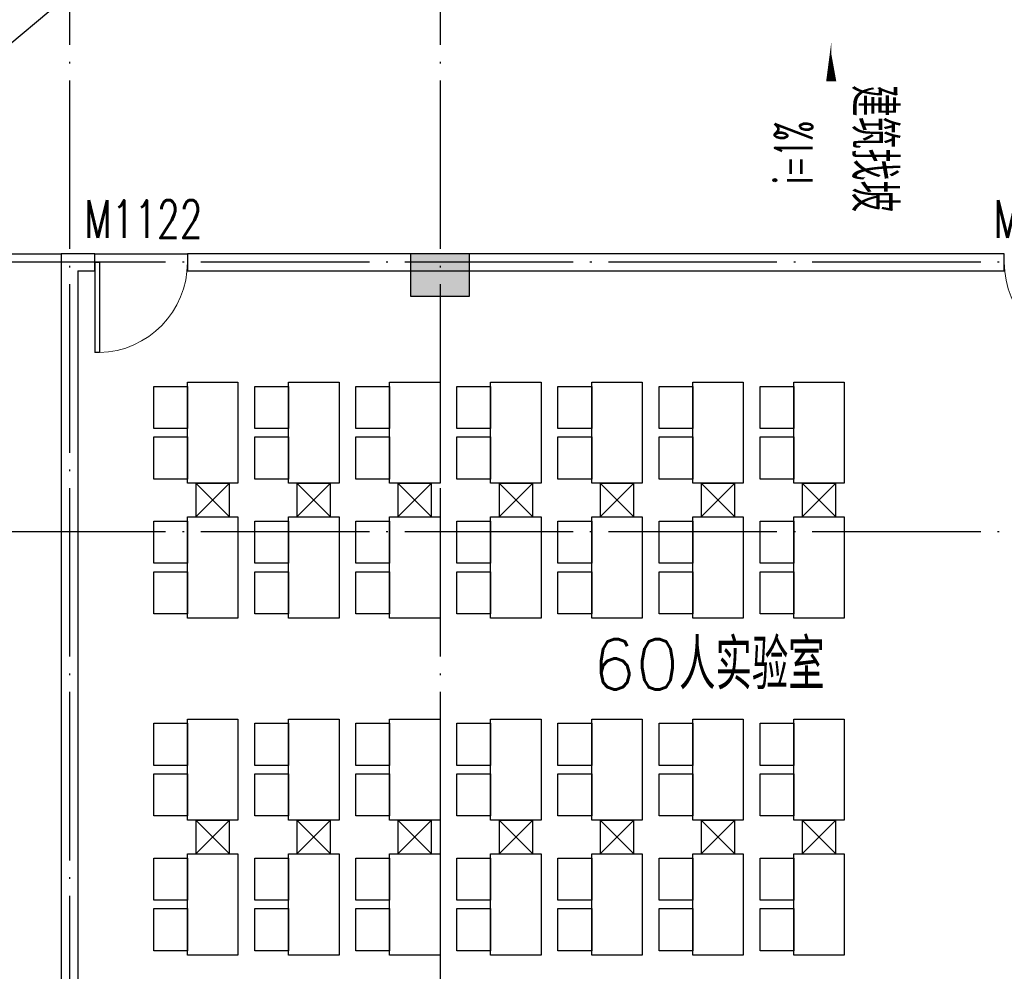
# Model space of a CAD drawing. Extents: x 1779708 to 7299578, y -1121471 to 88434.
# Tile 202 of 256: x 4343275 to 4354967, y -972559 to -961263. Entities that reach past the tile are written whole.
import ezdxf

# ---------------------------------------------------------------- set-up
doc = ezdxf.new("R2010")
doc.units = 0
doc.header["$LTSCALE"] = 1000
doc.header["$MEASUREMENT"] = 0
doc.linetypes.add('DOTE', pattern=[2.4200000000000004, 2, -0.2, 0.02, -0.2])
doc.layers.get('0').update_dxf_attribs({"linetype": 'CONTINUOUS'})
for name, color, linetype in [('a-dims', 7, 'CONTINUOUS'), ('DIM_SYMB', 3, 'CONTINUOUS'), ('DOTE', 1, 'DOTE'), ('FUR', 9, 'CONTINUOUS'), ('SPACE', 7, 'CONTINUOUS'), ('WALL', 255, 'CONTINUOUS'), ('WINDOW', 2, 'CONTINUOUS'), ('WINDOW_TEXT', 7, 'CONTINUOUS'), ('墙柱', 2, 'CONTINUOUS'), ('室外构件', 4, 'CONTINUOUS')]:
    doc.layers.add(name, color=color, linetype=linetype)
doc.styles.add('_TCH_DIM', font='SIMPLEX.shx', dxfattribs={"width": 0.7, "bigfont": 'GBCBIG.shx'})
doc.styles.add('_TCH_SPACE', font='SIMPLEX', dxfattribs={"height": 5, "bigfont": 'GBCBIG'})
doc.styles.add('_TCH_WINDOW', font='SIMPLEX', dxfattribs={"height": 3.5, "bigfont": 'GBCBIG'})
doc.styles.get("Standard").update_dxf_attribs({"font": 'GBENOR', "bigfont": 'GBCBIG'})

# ---------------------------------------------------------------- blocks, each defined once
blk = doc.blocks.new('A$C159220C3')
at = {"layer": 'DOTE'}
for p, q in [((30000.00018952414, 149200.0015517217), (30000.00018952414, 7200.001551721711)), ((34400.00018952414, 149200.0015517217), (34400.00018952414, 7200.001551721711)), ((86800.00018952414, 105900.0015517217), (7200.000189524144, 105900.0015517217)), ((86800.00018952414, 102700.0015517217), (7200.000189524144, 102700.0015517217))]:
    blk.add_line(p, q, dxfattribs=at)
blk = doc.blocks.new('A$C2BDF0305')
at = {"layer": 'FUR', "color": 9}
for p, q in [((1399.999508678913, 5877.368626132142), (-0.0004913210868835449, 5877.368626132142)), ((1399.999508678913, 877.3686261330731), (1399.999508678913, 5877.368626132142)), ((1399.999508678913, 877.3686261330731), (-0.0004913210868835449, 877.3686261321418))]:
    blk.add_line(p, q, dxfattribs=at)
for points in [[(3999.999508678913, 6827.368626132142), (3399.999508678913, 6827.368626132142), (3399.999508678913, 5627.368626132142), (3999.999508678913, 5627.368626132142)], [(5199.999508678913, 6827.368626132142), (4599.999508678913, 6827.368626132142), (4599.999508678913, 5627.368626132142), (5199.999508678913, 5627.368626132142)], [(6399.999508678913, 6827.368626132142), (5799.999508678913, 6827.368626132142), (5799.999508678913, 5627.368626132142), (6399.999508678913, 5627.368626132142)], [(7599.999508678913, 6827.368626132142), (6999.999508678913, 6827.368626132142), (6999.999508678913, 5627.368626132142), (7599.999508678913, 5627.368626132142)], [(8799.999508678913, 6827.368626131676), (8199.999508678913, 6827.368626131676), (8199.999508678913, 5627.368626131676), (8799.999508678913, 5627.368626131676)], [(9999.999508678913, 6827.368626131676), (9399.999508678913, 6827.368626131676), (9399.999508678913, 5627.368626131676), (9999.999508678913, 5627.368626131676)], [(11199.99950867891, 6827.368626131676), (10599.99950867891, 6827.368626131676), (10599.99950867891, 5627.368626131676), (11199.99950867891, 5627.368626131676)], [(3999.999508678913, 6277.368626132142), (4399.999508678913, 6277.368626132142), (4399.999508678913, 6777.368626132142), (3999.999508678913, 6777.368626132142)], [(5199.999508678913, 6277.368626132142), (5599.999508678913, 6277.368626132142), (5599.999508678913, 6777.368626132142), (5199.999508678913, 6777.368626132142)], [(6399.999508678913, 6277.368626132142), (6799.999508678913, 6277.368626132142), (6799.999508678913, 6777.368626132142), (6399.999508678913, 6777.368626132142)], [(7599.999508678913, 6277.368626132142), (7999.999508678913, 6277.368626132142), (7999.999508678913, 6777.368626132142), (7599.999508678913, 6777.368626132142)], [(8799.999508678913, 6277.368626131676), (9199.999508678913, 6277.368626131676), (9199.999508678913, 6777.368626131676), (8799.999508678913, 6777.368626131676)], [(9999.999508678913, 6277.368626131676), (10399.99950867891, 6277.368626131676), (10399.99950867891, 6777.368626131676), (9999.999508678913, 6777.368626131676)], [(11199.99950867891, 6277.368626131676), (11599.99950867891, 6277.368626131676), (11599.99950867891, 6777.368626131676), (11199.99950867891, 6777.368626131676)], [(3999.999508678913, 5677.368626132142), (4399.999508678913, 5677.368626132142), (4399.999508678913, 6177.368626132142), (3999.999508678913, 6177.368626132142)], [(5199.999508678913, 5677.368626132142), (5599.999508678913, 5677.368626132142), (5599.999508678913, 6177.368626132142), (5199.999508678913, 6177.368626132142)], [(6399.999508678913, 5677.368626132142), (6799.999508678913, 5677.368626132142), (6799.999508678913, 6177.368626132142), (6399.999508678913, 6177.368626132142)], [(7599.999508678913, 5677.368626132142), (7999.999508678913, 5677.368626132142), (7999.999508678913, 6177.368626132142), (7599.999508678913, 6177.368626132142)], [(8799.999508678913, 5677.368626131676), (9199.999508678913, 5677.368626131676), (9199.999508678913, 6177.368626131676), (8799.999508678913, 6177.368626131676)], [(9999.999508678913, 5677.368626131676), (10399.99950867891, 5677.368626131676), (10399.99950867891, 6177.368626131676), (9999.999508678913, 6177.368626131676)], [(11199.99950867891, 5677.368626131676), (11599.99950867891, 5677.368626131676), (11599.99950867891, 6177.368626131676), (11199.99950867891, 6177.368626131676)], [(3999.999508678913, 5227.368626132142), (3399.999508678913, 5227.368626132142), (3399.999508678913, 4027.368626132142), (3999.999508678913, 4027.368626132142)], [(3999.999508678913, 4677.368626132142), (4399.999508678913, 4677.368626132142), (4399.999508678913, 5177.368626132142), (3999.999508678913, 5177.368626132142)], [(5199.999508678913, 5227.368626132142), (4599.999508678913, 5227.368626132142), (4599.999508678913, 4027.368626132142), (5199.999508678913, 4027.368626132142)], [(5199.999508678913, 4677.368626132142), (5599.999508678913, 4677.368626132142), (5599.999508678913, 5177.368626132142), (5199.999508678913, 5177.368626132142)], [(6399.999508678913, 5227.368626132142), (5799.999508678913, 5227.368626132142), (5799.999508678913, 4027.368626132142), (6399.999508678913, 4027.368626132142)], [(6399.999508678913, 4677.368626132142), (6799.999508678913, 4677.368626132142), (6799.999508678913, 5177.368626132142), (6399.999508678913, 5177.368626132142)], [(7599.999508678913, 5227.368626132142), (6999.999508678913, 5227.368626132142), (6999.999508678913, 4027.368626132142), (7599.999508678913, 4027.368626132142)], [(7599.999508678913, 4677.368626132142), (7999.999508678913, 4677.368626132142), (7999.999508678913, 5177.368626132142), (7599.999508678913, 5177.368626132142)], [(8799.999508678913, 5227.368626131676), (8199.999508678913, 5227.368626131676), (8199.999508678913, 4027.368626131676), (8799.999508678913, 4027.368626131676)], [(8799.999508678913, 4677.368626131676), (9199.999508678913, 4677.368626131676), (9199.999508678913, 5177.368626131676), (8799.999508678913, 5177.368626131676)], [(9999.999508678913, 5227.368626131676), (9399.999508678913, 5227.368626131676), (9399.999508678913, 4027.368626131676), (9999.999508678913, 4027.368626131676)], [(9999.999508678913, 4677.368626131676), (10399.99950867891, 4677.368626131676), (10399.99950867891, 5177.368626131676), (9999.999508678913, 5177.368626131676)], [(11199.99950867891, 5227.368626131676), (10599.99950867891, 5227.368626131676), (10599.99950867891, 4027.368626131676), (11199.99950867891, 4027.368626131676)], [(11199.99950867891, 4677.368626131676), (11599.99950867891, 4677.368626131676), (11599.99950867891, 5177.368626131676), (11199.99950867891, 5177.368626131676)], [(3999.999508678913, 4077.368626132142), (4399.999508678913, 4077.368626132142), (4399.999508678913, 4577.368626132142), (3999.999508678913, 4577.368626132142)], [(5199.999508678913, 4077.368626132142), (5599.999508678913, 4077.368626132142), (5599.999508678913, 4577.368626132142), (5199.999508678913, 4577.368626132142)], [(6399.999508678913, 4077.368626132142), (6799.999508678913, 4077.368626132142), (6799.999508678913, 4577.368626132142), (6399.999508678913, 4577.368626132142)], [(7599.999508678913, 4077.368626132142), (7999.999508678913, 4077.368626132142), (7999.999508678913, 4577.368626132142), (7599.999508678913, 4577.368626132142)], [(8799.999508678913, 4077.368626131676), (9199.999508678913, 4077.368626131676), (9199.999508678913, 4577.368626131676), (8799.999508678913, 4577.368626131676)], [(9999.999508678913, 4077.368626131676), (10399.99950867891, 4077.368626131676), (10399.99950867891, 4577.368626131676), (9999.999508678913, 4577.368626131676)], [(11199.99950867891, 4077.368626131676), (11599.99950867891, 4077.368626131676), (11599.99950867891, 4577.368626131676), (11199.99950867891, 4577.368626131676)], [(3999.999508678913, 2827.368626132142), (3399.999508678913, 2827.368626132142), (3399.999508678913, 1627.368626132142), (3999.999508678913, 1627.368626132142)], [(5199.999508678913, 2827.368626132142), (4599.999508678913, 2827.368626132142), (4599.999508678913, 1627.368626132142), (5199.999508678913, 1627.368626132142)], [(6399.999508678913, 2827.368626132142), (5799.999508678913, 2827.368626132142), (5799.999508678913, 1627.368626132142), (6399.999508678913, 1627.368626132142)], [(7599.999508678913, 2827.368626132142), (6999.999508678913, 2827.368626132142), (6999.999508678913, 1627.368626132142), (7599.999508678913, 1627.368626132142)], [(8799.999508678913, 2827.368626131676), (8199.999508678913, 2827.368626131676), (8199.999508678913, 1627.368626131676), (8799.999508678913, 1627.368626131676)], [(9999.999508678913, 2827.368626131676), (9399.999508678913, 2827.368626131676), (9399.999508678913, 1627.368626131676), (9999.999508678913, 1627.368626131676)], [(11199.99950867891, 2827.368626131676), (10599.99950867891, 2827.368626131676), (10599.99950867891, 1627.368626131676), (11199.99950867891, 1627.368626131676)], [(3999.999508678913, 2277.368626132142), (4399.999508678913, 2277.368626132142), (4399.999508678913, 2777.368626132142), (3999.999508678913, 2777.368626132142)], [(5199.999508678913, 2277.368626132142), (5599.999508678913, 2277.368626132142), (5599.999508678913, 2777.368626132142), (5199.999508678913, 2777.368626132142)], [(6399.999508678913, 2277.368626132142), (6799.999508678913, 2277.368626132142), (6799.999508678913, 2777.368626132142), (6399.999508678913, 2777.368626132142)], [(7599.999508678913, 2277.368626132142), (7999.999508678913, 2277.368626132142), (7999.999508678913, 2777.368626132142), (7599.999508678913, 2777.368626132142)], [(8799.999508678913, 2277.368626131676), (9199.999508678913, 2277.368626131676), (9199.999508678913, 2777.368626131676), (8799.999508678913, 2777.368626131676)], [(9999.999508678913, 2277.368626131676), (10399.99950867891, 2277.368626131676), (10399.99950867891, 2777.368626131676), (9999.999508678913, 2777.368626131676)], [(11199.99950867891, 2277.368626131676), (11599.99950867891, 2277.368626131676), (11599.99950867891, 2777.368626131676), (11199.99950867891, 2777.368626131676)], [(3999.999508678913, 1677.368626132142), (4399.999508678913, 1677.368626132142), (4399.999508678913, 2177.368626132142), (3999.999508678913, 2177.368626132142)], [(5199.999508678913, 1677.368626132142), (5599.999508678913, 1677.368626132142), (5599.999508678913, 2177.368626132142), (5199.999508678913, 2177.368626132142)], [(6399.999508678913, 1677.368626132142), (6799.999508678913, 1677.368626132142), (6799.999508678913, 2177.368626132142), (6399.999508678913, 2177.368626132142)], [(7599.999508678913, 1677.368626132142), (7999.999508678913, 1677.368626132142), (7999.999508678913, 2177.368626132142), (7599.999508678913, 2177.368626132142)], [(8799.999508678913, 1677.368626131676), (9199.999508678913, 1677.368626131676), (9199.999508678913, 2177.368626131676), (8799.999508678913, 2177.368626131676)], [(9999.999508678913, 1677.368626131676), (10399.99950867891, 1677.368626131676), (10399.99950867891, 2177.368626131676), (9999.999508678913, 2177.368626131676)], [(11199.99950867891, 1677.368626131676), (11599.99950867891, 1677.368626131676), (11599.99950867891, 2177.368626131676), (11199.99950867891, 2177.368626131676)], [(3999.999508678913, 1227.368626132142), (3399.999508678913, 1227.368626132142), (3399.999508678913, 27.3686261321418), (3999.999508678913, 27.3686261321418)], [(3999.999508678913, 677.3686261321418), (4399.999508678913, 677.3686261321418), (4399.999508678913, 1177.368626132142), (3999.999508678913, 1177.368626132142)], [(5199.999508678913, 1227.368626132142), (4599.999508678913, 1227.368626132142), (4599.999508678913, 27.3686261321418), (5199.999508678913, 27.3686261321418)], [(5199.999508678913, 677.3686261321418), (5599.999508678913, 677.3686261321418), (5599.999508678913, 1177.368626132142), (5199.999508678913, 1177.368626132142)], [(6399.999508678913, 1227.368626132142), (5799.999508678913, 1227.368626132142), (5799.999508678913, 27.3686261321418), (6399.999508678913, 27.3686261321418)], [(6399.999508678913, 677.3686261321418), (6799.999508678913, 677.3686261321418), (6799.999508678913, 1177.368626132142), (6399.999508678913, 1177.368626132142)], [(7599.999508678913, 1227.368626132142), (6999.999508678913, 1227.368626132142), (6999.999508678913, 27.3686261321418), (7599.999508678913, 27.3686261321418)], [(7599.999508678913, 677.3686261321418), (7999.999508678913, 677.3686261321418), (7999.999508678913, 1177.368626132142), (7599.999508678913, 1177.368626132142)], [(8799.999508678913, 1227.368626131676), (8199.999508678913, 1227.368626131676), (8199.999508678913, 27.36862613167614), (8799.999508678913, 27.36862613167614)], [(8799.999508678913, 677.3686261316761), (9199.999508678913, 677.3686261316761), (9199.999508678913, 1177.368626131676), (8799.999508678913, 1177.368626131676)], [(9999.999508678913, 1227.368626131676), (9399.999508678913, 1227.368626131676), (9399.999508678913, 27.36862613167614), (9999.999508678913, 27.36862613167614)], [(9999.999508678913, 677.3686261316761), (10399.99950867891, 677.3686261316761), (10399.99950867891, 1177.368626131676), (9999.999508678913, 1177.368626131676)], [(11199.99950867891, 1227.368626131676), (10599.99950867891, 1227.368626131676), (10599.99950867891, 27.36862613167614), (11199.99950867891, 27.36862613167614)], [(11199.99950867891, 677.3686261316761), (11599.99950867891, 677.3686261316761), (11599.99950867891, 1177.368626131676), (11199.99950867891, 1177.368626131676)], [(3999.999508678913, 77.3686261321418), (4399.999508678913, 77.3686261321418), (4399.999508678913, 577.3686261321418), (3999.999508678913, 577.3686261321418)], [(5199.999508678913, 77.3686261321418), (5599.999508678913, 77.3686261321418), (5599.999508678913, 577.3686261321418), (5199.999508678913, 577.3686261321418)], [(6399.999508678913, 77.3686261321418), (6799.999508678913, 77.3686261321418), (6799.999508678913, 577.3686261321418), (6399.999508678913, 577.3686261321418)], [(7599.999508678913, 77.3686261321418), (7999.999508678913, 77.3686261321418), (7999.999508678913, 577.3686261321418), (7599.999508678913, 577.3686261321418)], [(8799.999508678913, 77.36862613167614), (9199.999508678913, 77.36862613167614), (9199.999508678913, 577.3686261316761), (8799.999508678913, 577.3686261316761)], [(9999.999508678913, 77.36862613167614), (10399.99950867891, 77.36862613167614), (10399.99950867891, 577.3686261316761), (9999.999508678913, 577.3686261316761)], [(11199.99950867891, 77.36862613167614), (11599.99950867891, 77.36862613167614), (11599.99950867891, 577.3686261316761), (11199.99950867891, 577.3686261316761)]]:
    blk.add_lwpolyline(points, close=True, dxfattribs=at)
for points in [[(3499.999508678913, 5227.368626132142), (3499.999508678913, 5627.368626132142), (3899.999508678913, 5627.368626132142), (3899.999508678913, 5227.368626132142), (3499.999508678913, 5227.368626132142), (3899.999508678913, 5627.368626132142), (3499.999508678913, 5627.368626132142), (3899.999508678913, 5227.368626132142)], [(4699.999508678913, 5227.368626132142), (4699.999508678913, 5627.368626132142), (5099.999508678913, 5627.368626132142), (5099.999508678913, 5227.368626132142), (4699.999508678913, 5227.368626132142), (5099.999508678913, 5627.368626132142), (4699.999508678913, 5627.368626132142), (5099.999508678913, 5227.368626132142)], [(5899.999508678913, 5227.368626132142), (5899.999508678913, 5627.368626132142), (6299.999508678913, 5627.368626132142), (6299.999508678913, 5227.368626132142), (5899.999508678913, 5227.368626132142), (6299.999508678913, 5627.368626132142), (5899.999508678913, 5627.368626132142), (6299.999508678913, 5227.368626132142)], [(7099.999508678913, 5227.368626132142), (7099.999508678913, 5627.368626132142), (7499.999508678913, 5627.368626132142), (7499.999508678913, 5227.368626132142), (7099.999508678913, 5227.368626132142), (7499.999508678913, 5627.368626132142), (7099.999508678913, 5627.368626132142), (7499.999508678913, 5227.368626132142)], [(8299.999508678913, 5227.368626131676), (8299.999508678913, 5627.368626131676), (8699.999508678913, 5627.368626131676), (8699.999508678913, 5227.368626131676), (8299.999508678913, 5227.368626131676), (8699.999508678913, 5627.368626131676), (8299.999508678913, 5627.368626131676), (8699.999508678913, 5227.368626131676)], [(9499.999508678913, 5227.368626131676), (9499.999508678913, 5627.368626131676), (9899.999508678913, 5627.368626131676), (9899.999508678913, 5227.368626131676), (9499.999508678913, 5227.368626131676), (9899.999508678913, 5627.368626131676), (9499.999508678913, 5627.368626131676), (9899.999508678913, 5227.368626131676)], [(10699.99950867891, 5227.368626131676), (10699.99950867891, 5627.368626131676), (11099.99950867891, 5627.368626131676), (11099.99950867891, 5227.368626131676), (10699.99950867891, 5227.368626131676), (11099.99950867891, 5627.368626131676), (10699.99950867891, 5627.368626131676), (11099.99950867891, 5227.368626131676)], [(3499.999508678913, 1227.368626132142), (3499.999508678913, 1627.368626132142), (3899.999508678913, 1627.368626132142), (3899.999508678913, 1227.368626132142), (3499.999508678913, 1227.368626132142), (3899.999508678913, 1627.368626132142), (3499.999508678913, 1627.368626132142), (3899.999508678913, 1227.368626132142)], [(4699.999508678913, 1227.368626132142), (4699.999508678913, 1627.368626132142), (5099.999508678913, 1627.368626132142), (5099.999508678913, 1227.368626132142), (4699.999508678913, 1227.368626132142), (5099.999508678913, 1627.368626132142), (4699.999508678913, 1627.368626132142), (5099.999508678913, 1227.368626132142)], [(5899.999508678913, 1227.368626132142), (5899.999508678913, 1627.368626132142), (6299.999508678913, 1627.368626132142), (6299.999508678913, 1227.368626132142), (5899.999508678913, 1227.368626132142), (6299.999508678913, 1627.368626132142), (5899.999508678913, 1627.368626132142), (6299.999508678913, 1227.368626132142)], [(7099.999508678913, 1227.368626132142), (7099.999508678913, 1627.368626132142), (7499.999508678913, 1627.368626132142), (7499.999508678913, 1227.368626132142), (7099.999508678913, 1227.368626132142), (7499.999508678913, 1627.368626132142), (7099.999508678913, 1627.368626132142), (7499.999508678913, 1227.368626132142)], [(8299.999508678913, 1227.368626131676), (8299.999508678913, 1627.368626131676), (8699.999508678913, 1627.368626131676), (8699.999508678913, 1227.368626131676), (8299.999508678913, 1227.368626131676), (8699.999508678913, 1627.368626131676), (8299.999508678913, 1627.368626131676), (8699.999508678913, 1227.368626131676)], [(9499.999508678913, 1227.368626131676), (9499.999508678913, 1627.368626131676), (9899.999508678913, 1627.368626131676), (9899.999508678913, 1227.368626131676), (9499.999508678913, 1227.368626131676), (9899.999508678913, 1627.368626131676), (9499.999508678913, 1627.368626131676), (9899.999508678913, 1227.368626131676)], [(10699.99950867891, 1227.368626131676), (10699.99950867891, 1627.368626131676), (11099.99950867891, 1627.368626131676), (11099.99950867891, 1227.368626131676), (10699.99950867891, 1227.368626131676), (11099.99950867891, 1627.368626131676), (10699.99950867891, 1627.368626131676), (11099.99950867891, 1227.368626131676)]]:
    blk.add_lwpolyline(points, dxfattribs=at)
blk = doc.blocks.new('$DorLib2D$00000001')
for p, q in [((0.45, 0.9750000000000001), (0.5000000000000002, 0.9750000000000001)), ((0.45, 0), (0.45, 0.9750000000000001)), ((0.5, 0), (0.5, 0.9750000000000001)), ((0.5, 0), (0.45, 0))]:
    blk.add_line(p, q)
at = {"lineweight": 13}
blk.add_arc((0.475, 0), 0.975, 91.4692835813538, 180, dxfattribs=at)

msp = doc.modelspace()

# ---------------------------------------------------------------- hatches: boundary and pattern name
at = {"layer": '墙柱'}
h = msp.add_hatch(color=256, dxfattribs=at)
h.paths.add_polyline_path([(4323067.098468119, -1009843.315705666), (4324067.098468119, -1009843.315705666), (4324067.098468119, -1010343.315705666), (4323067.098468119, -1010343.315705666)])
h.paths.add_polyline_path([(4323067.098468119, -1016093.315705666), (4324067.098468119, -1016093.315705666), (4324067.098468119, -1016593.315705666), (4323067.098468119, -1016593.315705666)])
h.paths.add_polyline_path([(4323067.098468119, -1022643.315705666), (4324067.098468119, -1022643.315705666), (4324067.098468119, -1023143.315705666), (4323067.098468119, -1023143.315705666)])
h.paths.add_polyline_path([(4397967.098468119, -1051543.315705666), (4398667.098468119, -1051543.315705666), (4398667.098468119, -1051043.315705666), (4397967.098468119, -1051043.315705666)])
h.paths.add_polyline_path([(4347917.098468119, -1019143.315705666), (4348617.098468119, -1019143.315705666), (4348617.098468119, -1019643.315705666), (4347917.098468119, -1019643.315705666)])
h.paths.add_polyline_path([(4389917.098468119, -1051543.315705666), (4390617.098468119, -1051543.315705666), (4390617.098468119, -1051043.315705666), (4389917.098468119, -1051043.315705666)])
h.paths.add_polyline_path([(4347917.098468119, -1051543.315705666), (4348617.098468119, -1051543.315705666), (4348617.098468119, -1051043.315705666), (4347917.098468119, -1051043.315705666)])
h.paths.add_polyline_path([(4323567.098468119, -1028493.315705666), (4324067.098468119, -1028493.315705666), (4324067.098468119, -1028993.315705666), (4323567.098468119, -1028993.315705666)])
h.paths.add_polyline_path([(4350197.098468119, -1045743.315705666), (4350197.098468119, -1045443.315705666), (4349297.098468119, -1045443.315705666), (4349297.098468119, -1045743.315705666)])
h.paths.add_polyline_path([(4377567.098468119, -1060843.315705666), (4378067.098468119, -1060843.315705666), (4378067.098468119, -1060343.315705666), (4377567.098468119, -1060343.315705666)])
h.paths.add_polyline_path([(4339667.098468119, -1009843.315705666), (4340167.098468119, -1009843.315705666), (4340167.098468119, -1010343.315705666), (4339667.098468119, -1010343.315705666)])
h.paths.add_polyline_path([(4347967.098468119, -1009843.315705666), (4348567.098468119, -1009843.315705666), (4348567.098468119, -1010343.315705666), (4347967.098468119, -1010343.315705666)])
h.paths.add_polyline_path([(4365067.098468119, -1019043.315705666), (4365667.098468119, -1019043.315705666), (4365667.098468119, -1019643.315705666), (4365067.098468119, -1019643.315705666)])
h.paths.add_polyline_path([(4381567.098468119, -1027843.315705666), (4382167.098468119, -1027843.315705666), (4382167.098468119, -1028443.315705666), (4381567.098468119, -1028443.315705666)])
h.paths.add_polyline_path([(4336067.098468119, -1015993.315705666), (4336567.098468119, -1015993.315705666), (4336567.098468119, -1016693.315705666), (4336067.098468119, -1016693.315705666)])
h.paths.add_polyline_path([(4389767.098468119, -1023743.315705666), (4390267.098468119, -1023743.315705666), (4390267.098468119, -1024243.315705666), (4389767.098468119, -1024243.315705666)])
h.paths.add_polyline_path([(4339567.098468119, -1048043.315705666), (4340167.098468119, -1048043.315705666), (4340167.098468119, -1047543.315705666), (4339567.098468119, -1047543.315705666)])
h.paths.add_polyline_path([(4343767.098468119, -1041443.315705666), (4344267.098468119, -1041443.315705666), (4344267.098468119, -1040943.315705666), (4343767.098468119, -1040943.315705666)])
h.paths.add_polyline_path([(4343767.098468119, -1034843.315705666), (4344267.098468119, -1034843.315705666), (4344267.098468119, -1034343.315705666), (4343767.098468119, -1034343.315705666)])
h.paths.add_polyline_path([(4336067.098468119, -1029093.315705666), (4336567.098468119, -1029093.315705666), (4336567.098468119, -1028393.315705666), (4336067.098468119, -1028393.315705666)])
h.paths.add_polyline_path([(4343767.098468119, -1022643.315705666), (4344267.098468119, -1022643.315705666), (4344267.098468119, -1023143.315705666), (4343767.098468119, -1023143.315705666)])
h.paths.add_polyline_path([(4336067.098468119, -1009843.315705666), (4336567.098468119, -1009843.315705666), (4336567.098468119, -1010343.315705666), (4336067.098468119, -1010343.315705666)])
h.paths.add_polyline_path([(4377967.098468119, -1036343.315705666), (4377467.098468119, -1036343.315705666), (4377467.098468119, -1035843.315705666), (4377967.098468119, -1035843.315705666)])
h.paths.add_polyline_path([(4397967.098468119, -1019143.315705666), (4398667.098468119, -1019143.315705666), (4398667.098468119, -1019643.315705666), (4397967.098468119, -1019643.315705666)])
h.paths.add_polyline_path([(4331467.098468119, -1048043.315705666), (4331967.098468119, -1048043.315705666), (4331967.098468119, -1047543.315705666), (4331467.098468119, -1047543.315705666)])
h.paths.add_polyline_path([(4389917.098468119, -1036443.315705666), (4390617.098468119, -1036443.315705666), (4390617.098468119, -1035843.315705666), (4389917.098468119, -1035843.315705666)])
h.paths.add_polyline_path([(4397967.098468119, -1035843.315705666), (4398667.098468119, -1035843.315705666), (4398667.098468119, -1036443.315705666), (4397967.098468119, -1036443.315705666)])
h.paths.add_polyline_path([(4381567.098468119, -1035843.315705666), (4382167.098468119, -1035843.315705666), (4382167.098468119, -1036443.315705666), (4381567.098468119, -1036443.315705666)])
h.paths.add_polyline_path([(4389767.098468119, -1027943.315705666), (4390267.098468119, -1027943.315705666), (4390267.098468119, -1028443.315705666), (4389767.098468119, -1028443.315705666)])
h.paths.add_polyline_path([(4377467.098468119, -1027943.315705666), (4377967.098468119, -1027943.315705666), (4377967.098468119, -1028443.315705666), (4377467.098468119, -1028443.315705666)])
h.paths.add_polyline_path([(4373217.098468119, -1048043.315705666), (4373717.098468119, -1048043.315705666), (4373717.098468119, -1047543.315705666), (4373217.098468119, -1047543.315705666)])
h.paths.add_polyline_path([(4369267.098468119, -1009843.315705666), (4369767.098468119, -1009843.315705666), (4369767.098468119, -1010343.315705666), (4369267.098468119, -1010343.315705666)])
h.paths.add_polyline_path([(4365567.098468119, -1022643.315705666), (4365067.098468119, -1022643.315705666), (4365067.098468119, -1023143.315705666), (4365567.098468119, -1023143.315705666)])
h.paths.add_polyline_path([(4365567.098468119, -1009843.315705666), (4365067.098468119, -1009843.315705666), (4365067.098468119, -1010343.315705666), (4365567.098468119, -1010343.315705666)])
h.paths.add_polyline_path([(4347967.098468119, -1022643.315705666), (4348467.098468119, -1022643.315705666), (4348467.098468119, -1023143.315705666), (4347967.098468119, -1023143.315705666)])
h.paths.add_polyline_path([(4343767.098468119, -1028993.315705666), (4344267.098468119, -1028993.315705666), (4344267.098468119, -1028493.315705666), (4343767.098468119, -1028493.315705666)])
h.paths.add_polyline_path([(4336067.098468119, -1023343.315705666), (4336567.098468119, -1023343.315705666), (4336567.098468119, -1022643.315705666), (4336067.098468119, -1022643.315705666)])
h.paths.add_polyline_path([(4339567.098468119, -1034843.315705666), (4340167.098468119, -1034843.315705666), (4340167.098468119, -1034343.315705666), (4339567.098468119, -1034343.315705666)])
h.paths.add_polyline_path([(4331167.098468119, -1034843.315705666), (4331767.098468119, -1034843.315705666), (4331767.098468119, -1034343.315705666), (4331167.098468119, -1034343.315705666)])
h.paths.add_polyline_path([(4323067.098468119, -1034843.315705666), (4324067.098468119, -1034843.315705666), (4324067.098468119, -1034343.315705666), (4323067.098468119, -1034343.315705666)])
h.paths.add_polyline_path([(4339567.098468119, -1041543.315705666), (4340167.098468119, -1041543.315705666), (4340167.098468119, -1040943.315705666), (4339567.098468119, -1040943.315705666)])
h.paths.add_polyline_path([(4331467.098468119, -1041543.315705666), (4331967.098468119, -1041543.315705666), (4331967.098468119, -1040943.315705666), (4331467.098468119, -1040943.315705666)])
h.paths.add_polyline_path([(4397967.098468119, -1022343.315705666), (4398667.098468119, -1022343.315705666), (4398667.098468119, -1022843.315705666), (4397967.098468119, -1022843.315705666)])
h.paths.add_polyline_path([(4398167.098468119, -1009843.315705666), (4398667.098468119, -1009843.315705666), (4398667.098468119, -1010343.315705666), (4398167.098468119, -1010343.315705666)])
h.paths.add_polyline_path([(4389917.098468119, -1018943.315705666), (4390617.098468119, -1018943.315705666), (4390617.098468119, -1019643.315705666), (4389917.098468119, -1019643.315705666)])
h.paths.add_polyline_path([(4389867.098468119, -1009843.315705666), (4390667.098468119, -1009843.315705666), (4390667.098468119, -1010343.315705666), (4389867.098468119, -1010343.315705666)])
h.paths.add_polyline_path([(4381517.098468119, -1018943.315705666), (4382217.098468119, -1018943.315705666), (4382217.098468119, -1019643.315705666), (4381517.098468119, -1019643.315705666)])
h.paths.add_polyline_path([(4381567.098468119, -1009843.315705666), (4382167.098468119, -1009843.315705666), (4382167.098468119, -1010343.315705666), (4381567.098468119, -1010343.315705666)])
h.paths.add_polyline_path([(4373217.098468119, -1022643.315705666), (4373717.098468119, -1022643.315705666), (4373717.098468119, -1023143.315705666), (4373217.098468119, -1023143.315705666)])
h.paths.add_polyline_path([(4373117.098468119, -1019143.315705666), (4373817.098468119, -1019143.315705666), (4373817.098468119, -1019643.315705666), (4373117.098468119, -1019643.315705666)])
h.paths.add_polyline_path([(4373217.098468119, -1009843.315705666), (4373717.098468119, -1009843.315705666), (4373717.098468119, -1010343.315705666), (4373217.098468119, -1010343.315705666)])
h.paths.add_polyline_path([(4356167.098468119, -1022643.315705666), (4356667.098468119, -1022643.315705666), (4356667.098468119, -1023143.315705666), (4356167.098468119, -1023143.315705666)])
h.paths.add_polyline_path([(4356067.098468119, -1019043.315705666), (4356667.098468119, -1019043.315705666), (4356667.098468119, -1019643.315705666), (4356067.098468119, -1019643.315705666)])
h.paths.add_polyline_path([(4339567.098468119, -1019043.315705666), (4340167.098468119, -1019043.315705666), (4340167.098468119, -1019643.315705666), (4339567.098468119, -1019643.315705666)])
h.paths.add_polyline_path([(4356167.098468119, -1009843.315705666), (4356667.098468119, -1009843.315705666), (4356667.098468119, -1010343.315705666), (4356167.098468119, -1010343.315705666)])
h.paths.add_polyline_path([(4389917.098468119, -1048043.315705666), (4390617.098468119, -1048043.315705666), (4390617.098468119, -1047443.315705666), (4389917.098468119, -1047443.315705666)])
h.paths.add_polyline_path([(4397967.098468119, -1060843.315705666), (4398667.098468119, -1060843.315705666), (4398667.098468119, -1060343.315705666), (4397967.098468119, -1060343.315705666)])
h.paths.add_polyline_path([(4389967.098468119, -1060843.315705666), (4390567.098468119, -1060843.315705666), (4390567.098468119, -1060343.315705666), (4389967.098468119, -1060343.315705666)])
h.paths.add_polyline_path([(4381567.098468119, -1048043.315705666), (4382167.098468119, -1048043.315705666), (4382167.098468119, -1047443.315705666), (4381567.098468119, -1047443.315705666)])
h.paths.add_polyline_path([(4381517.098468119, -1051543.315705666), (4382217.098468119, -1051543.315705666), (4382217.098468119, -1051043.315705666), (4381517.098468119, -1051043.315705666)])
h.paths.add_polyline_path([(4381617.098468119, -1060843.315705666), (4382117.098468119, -1060843.315705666), (4382117.098468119, -1060343.315705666), (4381617.098468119, -1060343.315705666)])
h.paths.add_polyline_path([(4373167.098468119, -1051643.315705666), (4373767.098468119, -1051643.315705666), (4373767.098468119, -1051043.315705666), (4373167.098468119, -1051043.315705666)])
h.paths.add_polyline_path([(4373167.098468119, -1060843.315705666), (4373767.098468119, -1060843.315705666), (4373767.098468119, -1060343.315705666), (4373167.098468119, -1060343.315705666)])
h.paths.add_polyline_path([(4365067.098468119, -1048043.315705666), (4365567.098468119, -1048043.315705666), (4365567.098468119, -1047543.315705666), (4365067.098468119, -1047543.315705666)])
h.paths.add_polyline_path([(4365067.098468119, -1051643.315705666), (4365667.098468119, -1051643.315705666), (4365667.098468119, -1051043.315705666), (4365067.098468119, -1051043.315705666)])
h.paths.add_polyline_path([(4356167.098468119, -1048043.315705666), (4356667.098468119, -1048043.315705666), (4356667.098468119, -1047543.315705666), (4356167.098468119, -1047543.315705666)])
h.paths.add_polyline_path([(4348127.098467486, -1048043.315705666), (4348727.098467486, -1048043.315705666), (4348727.098467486, -1047643.315705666), (4348127.098467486, -1047643.315705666)])
h.paths.add_polyline_path([(4356067.098468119, -1051643.315705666), (4356667.098468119, -1051643.315705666), (4356667.098468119, -1051043.315705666), (4356067.098468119, -1051043.315705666)])
h.paths.add_polyline_path([(4323067.098468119, -1048343.315705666), (4323767.098468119, -1048343.315705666), (4323767.098468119, -1047843.315705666), (4323067.098468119, -1047843.315705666)])
h.paths.add_polyline_path([(4323067.098468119, -1051543.315705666), (4323767.098468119, -1051543.315705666), (4323767.098468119, -1051043.315705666), (4323067.098468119, -1051043.315705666)])
h.paths.add_polyline_path([(4331117.098468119, -1051543.315705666), (4331817.098468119, -1051543.315705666), (4331817.098468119, -1051043.315705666), (4331117.098468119, -1051043.315705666)])
h.paths.add_polyline_path([(4339567.098468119, -1051643.315705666), (4340167.098468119, -1051643.315705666), (4340167.098468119, -1051043.315705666), (4339567.098468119, -1051043.315705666)])
h.paths.add_polyline_path([(4365067.098468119, -1060843.315705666), (4365567.098468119, -1060843.315705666), (4365567.098468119, -1060343.315705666), (4365067.098468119, -1060343.315705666)])
h.paths.add_polyline_path([(4356167.098468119, -1060843.315705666), (4356667.098468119, -1060843.315705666), (4356667.098468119, -1060343.315705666), (4356167.098468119, -1060343.315705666)])
h.paths.add_polyline_path([(4347967.098468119, -1060843.315705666), (4348567.098468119, -1060843.315705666), (4348567.098468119, -1060343.315705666), (4347967.098468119, -1060343.315705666)])
h.paths.add_polyline_path([(4339567.098468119, -1060843.315705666), (4340167.098468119, -1060843.315705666), (4340167.098468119, -1060343.315705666), (4339567.098468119, -1060343.315705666)])
h.paths.add_polyline_path([(4331117.098468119, -1060843.315705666), (4331817.098468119, -1060843.315705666), (4331817.098468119, -1060343.315705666), (4331117.098468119, -1060343.315705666)])
h.paths.add_polyline_path([(4323067.098468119, -1060843.315705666), (4323567.098468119, -1060843.315705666), (4323567.098468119, -1060343.315705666), (4323067.098468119, -1060343.315705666)])
h.paths.add_polyline_path([(4397967.098468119, -1048043.315705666), (4398667.098468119, -1048043.315705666), (4398667.098468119, -1047443.315705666), (4397967.098468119, -1047443.315705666)])
h.paths.add_polyline_path([(4323067.098468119, -973843.3157056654), (4324067.098468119, -973843.3157056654), (4324067.098468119, -973343.3157056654), (4323067.098468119, -973343.3157056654)])
h.paths.add_polyline_path([(4323067.098468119, -967593.3157056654), (4324067.098468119, -967593.3157056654), (4324067.098468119, -967093.3157056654), (4323067.098468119, -967093.3157056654)])
h.paths.add_polyline_path([(4323067.098468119, -961043.3157056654), (4324067.098468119, -961043.3157056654), (4324067.098468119, -960543.3157056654), (4323067.098468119, -960543.3157056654)])
h.paths.add_polyline_path([(4397967.098468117, -932143.3157056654), (4398667.098468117, -932143.3157056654), (4398667.098468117, -932643.3157056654), (4397967.098468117, -932643.3157056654)])
h.paths.add_polyline_path([(4347917.098468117, -964543.3157056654), (4348617.098468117, -964543.3157056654), (4348617.098468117, -964043.3157056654), (4347917.098468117, -964043.3157056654)])
h.paths.add_polyline_path([(4389917.098468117, -932143.3157056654), (4390617.098468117, -932143.3157056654), (4390617.098468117, -932643.3157056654), (4389917.098468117, -932643.3157056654)])
h.paths.add_polyline_path([(4347917.098468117, -932143.3157056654), (4348617.098468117, -932143.3157056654), (4348617.098468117, -932643.3157056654), (4347917.098468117, -932643.3157056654)])
h.paths.add_polyline_path([(4323567.098468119, -955193.3157056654), (4324067.098468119, -955193.3157056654), (4324067.098468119, -954693.3157056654), (4323567.098468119, -954693.3157056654)])
h.paths.add_polyline_path([(4350197.098468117, -937943.3157056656), (4350197.098468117, -938243.3157056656), (4349297.098468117, -938243.3157056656), (4349297.098468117, -937943.3157056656)])
h.paths.add_polyline_path([(4377567.098468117, -922843.3157056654), (4378067.098468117, -922843.3157056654), (4378067.098468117, -923343.3157056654), (4377567.098468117, -923343.3157056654)])
h.paths.add_polyline_path([(4339667.098468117, -973843.3157056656), (4340167.098468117, -973843.3157056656), (4340167.098468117, -973343.3157056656), (4339667.098468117, -973343.3157056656)])
h.paths.add_polyline_path([(4347967.098468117, -973843.3157056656), (4348567.098468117, -973843.3157056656), (4348567.098468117, -973343.3157056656), (4347967.098468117, -973343.3157056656)])
h.paths.add_polyline_path([(4365067.098468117, -964643.3157056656), (4365667.098468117, -964643.3157056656), (4365667.098468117, -964043.3157056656), (4365067.098468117, -964043.3157056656)])
h.paths.add_polyline_path([(4381567.098468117, -955843.3157056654), (4382167.098468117, -955843.3157056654), (4382167.098468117, -955243.3157056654), (4381567.098468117, -955243.3157056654)])
h.paths.add_polyline_path([(4336067.098468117, -967693.3157056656), (4336567.098468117, -967693.3157056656), (4336567.098468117, -966993.3157056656), (4336067.098468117, -966993.3157056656)])
h.paths.add_polyline_path([(4389767.098468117, -959943.3157056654), (4390267.098468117, -959943.3157056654), (4390267.098468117, -959443.3157056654), (4389767.098468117, -959443.3157056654)])
h.paths.add_polyline_path([(4339567.098468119, -935643.3157056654), (4340167.098468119, -935643.3157056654), (4340167.098468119, -936143.3157056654), (4339567.098468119, -936143.3157056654)])
h.paths.add_polyline_path([(4343767.098468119, -942243.3157056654), (4344267.098468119, -942243.3157056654), (4344267.098468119, -942743.3157056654), (4343767.098468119, -942743.3157056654)])
h.paths.add_polyline_path([(4343767.098468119, -948843.3157056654), (4344267.098468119, -948843.3157056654), (4344267.098468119, -949343.3157056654), (4343767.098468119, -949343.3157056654)])
h.paths.add_polyline_path([(4336067.098468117, -954593.3157056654), (4336567.098468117, -954593.3157056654), (4336567.098468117, -955293.3157056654), (4336067.098468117, -955293.3157056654)])
h.paths.add_polyline_path([(4343767.098468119, -961043.3157056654), (4344267.098468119, -961043.3157056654), (4344267.098468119, -960543.3157056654), (4343767.098468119, -960543.3157056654)])
h.paths.add_polyline_path([(4336067.098468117, -973843.3157056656), (4336567.098468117, -973843.3157056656), (4336567.098468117, -973343.3157056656), (4336067.098468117, -973343.3157056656)])
h.paths.add_polyline_path([(4377967.098468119, -947343.3157056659), (4377467.098468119, -947343.3157056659), (4377467.098468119, -947843.3157056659), (4377967.098468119, -947843.3157056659)])
h.paths.add_polyline_path([(4397967.098468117, -964543.3157056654), (4398667.098468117, -964543.3157056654), (4398667.098468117, -964043.3157056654), (4397967.098468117, -964043.3157056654)])
h.paths.add_polyline_path([(4331467.098468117, -935643.3157056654), (4331967.098468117, -935643.3157056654), (4331967.098468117, -936143.3157056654), (4331467.098468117, -936143.3157056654)])
h.paths.add_polyline_path([(4389917.098468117, -947243.3157056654), (4390617.098468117, -947243.3157056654), (4390617.098468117, -947843.3157056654), (4389917.098468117, -947843.3157056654)])
h.paths.add_polyline_path([(4397967.098468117, -947843.3157056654), (4398667.098468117, -947843.3157056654), (4398667.098468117, -947243.3157056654), (4397967.098468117, -947243.3157056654)])
h.paths.add_polyline_path([(4381567.098468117, -947843.3157056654), (4382167.098468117, -947843.3157056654), (4382167.098468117, -947243.3157056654), (4381567.098468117, -947243.3157056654)])
h.paths.add_polyline_path([(4389767.098468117, -955743.3157056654), (4390267.098468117, -955743.3157056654), (4390267.098468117, -955243.3157056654), (4389767.098468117, -955243.3157056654)])
h.paths.add_polyline_path([(4377467.098468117, -955743.3157056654), (4377967.098468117, -955743.3157056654), (4377967.098468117, -955243.3157056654), (4377467.098468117, -955243.3157056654)])
h.paths.add_polyline_path([(4373217.098468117, -935643.3157056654), (4373717.098468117, -935643.3157056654), (4373717.098468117, -936143.3157056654), (4373217.098468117, -936143.3157056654)])
h.paths.add_polyline_path([(4369267.098468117, -973843.3157056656), (4369767.098468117, -973843.3157056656), (4369767.098468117, -973343.3157056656), (4369267.098468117, -973343.3157056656)])
h.paths.add_polyline_path([(4365567.098468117, -961043.3157056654), (4365067.098468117, -961043.3157056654), (4365067.098468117, -960543.3157056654), (4365567.098468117, -960543.3157056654)])
h.paths.add_polyline_path([(4365567.098468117, -973843.3157056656), (4365067.098468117, -973843.3157056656), (4365067.098468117, -973343.3157056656), (4365567.098468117, -973343.3157056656)])
h.paths.add_polyline_path([(4347967.098468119, -961043.3157056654), (4348467.098468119, -961043.3157056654), (4348467.098468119, -960543.3157056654), (4347967.098468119, -960543.3157056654)])
h.paths.add_polyline_path([(4343767.098468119, -954693.3157056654), (4344267.098468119, -954693.3157056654), (4344267.098468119, -955193.3157056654), (4343767.098468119, -955193.3157056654)])
h.paths.add_polyline_path([(4336067.098468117, -960343.3157056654), (4336567.098468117, -960343.3157056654), (4336567.098468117, -961043.3157056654), (4336067.098468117, -961043.3157056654)])
h.paths.add_polyline_path([(4339567.098468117, -948843.3157056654), (4340167.098468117, -948843.3157056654), (4340167.098468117, -949343.3157056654), (4339567.098468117, -949343.3157056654)])
h.paths.add_polyline_path([(4331167.098468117, -948843.3157056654), (4331767.098468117, -948843.3157056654), (4331767.098468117, -949343.3157056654), (4331167.098468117, -949343.3157056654)])
h.paths.add_polyline_path([(4323067.098468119, -948843.3157056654), (4324067.098468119, -948843.3157056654), (4324067.098468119, -949343.3157056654), (4323067.098468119, -949343.3157056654)])
h.paths.add_polyline_path([(4339567.098468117, -942143.3157056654), (4340167.098468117, -942143.3157056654), (4340167.098468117, -942743.3157056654), (4339567.098468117, -942743.3157056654)])
h.paths.add_polyline_path([(4331467.098468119, -942143.3157056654), (4331967.098468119, -942143.3157056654), (4331967.098468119, -942743.3157056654), (4331467.098468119, -942743.3157056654)])
h.paths.add_polyline_path([(4397967.098468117, -961343.3157056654), (4398667.098468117, -961343.3157056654), (4398667.098468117, -960843.3157056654), (4397967.098468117, -960843.3157056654)])
h.paths.add_polyline_path([(4398167.098468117, -973843.3157056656), (4398667.098468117, -973843.3157056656), (4398667.098468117, -973343.3157056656), (4398167.098468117, -973343.3157056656)])
h.paths.add_polyline_path([(4389917.098468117, -964743.3157056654), (4390617.098468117, -964743.3157056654), (4390617.098468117, -964043.3157056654), (4389917.098468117, -964043.3157056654)])
h.paths.add_polyline_path([(4389867.098468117, -973843.3157056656), (4390667.098468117, -973843.3157056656), (4390667.098468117, -973343.3157056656), (4389867.098468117, -973343.3157056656)])
h.paths.add_polyline_path([(4381517.098468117, -964743.3157056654), (4382217.098468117, -964743.3157056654), (4382217.098468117, -964043.3157056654), (4381517.098468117, -964043.3157056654)])
h.paths.add_polyline_path([(4381567.098468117, -973843.3157056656), (4382167.098468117, -973843.3157056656), (4382167.098468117, -973343.3157056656), (4381567.098468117, -973343.3157056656)])
h.paths.add_polyline_path([(4373217.098468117, -961043.3157056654), (4373717.098468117, -961043.3157056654), (4373717.098468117, -960543.3157056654), (4373217.098468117, -960543.3157056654)])
h.paths.add_polyline_path([(4373117.098468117, -964543.3157056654), (4373817.098468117, -964543.3157056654), (4373817.098468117, -964043.3157056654), (4373117.098468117, -964043.3157056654)])
h.paths.add_polyline_path([(4373217.098468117, -973843.3157056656), (4373717.098468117, -973843.3157056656), (4373717.098468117, -973343.3157056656), (4373217.098468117, -973343.3157056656)])
h.paths.add_polyline_path([(4356167.098468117, -961043.3157056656), (4356667.098468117, -961043.3157056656), (4356667.098468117, -960543.3157056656), (4356167.098468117, -960543.3157056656)])
h.paths.add_polyline_path([(4356067.098468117, -964643.3157056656), (4356667.098468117, -964643.3157056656), (4356667.098468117, -964043.3157056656), (4356067.098468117, -964043.3157056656)])
h.paths.add_polyline_path([(4339567.098468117, -964643.3157056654), (4340167.098468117, -964643.3157056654), (4340167.098468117, -964043.3157056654), (4339567.098468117, -964043.3157056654)])
h.paths.add_polyline_path([(4356167.098468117, -973843.3157056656), (4356667.098468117, -973843.3157056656), (4356667.098468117, -973343.3157056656), (4356167.098468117, -973343.3157056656)])
h.paths.add_polyline_path([(4389917.098468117, -935643.3157056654), (4390617.098468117, -935643.3157056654), (4390617.098468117, -936243.3157056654), (4389917.098468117, -936243.3157056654)])
h.paths.add_polyline_path([(4397967.098468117, -922843.3157056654), (4398667.098468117, -922843.3157056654), (4398667.098468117, -923343.3157056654), (4397967.098468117, -923343.3157056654)])
h.paths.add_polyline_path([(4389967.098468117, -922843.3157056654), (4390567.098468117, -922843.3157056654), (4390567.098468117, -923343.3157056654), (4389967.098468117, -923343.3157056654)])
h.paths.add_polyline_path([(4381567.098468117, -935643.3157056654), (4382167.098468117, -935643.3157056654), (4382167.098468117, -936243.3157056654), (4381567.098468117, -936243.3157056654)])
h.paths.add_polyline_path([(4381517.098468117, -932143.3157056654), (4382217.098468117, -932143.3157056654), (4382217.098468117, -932643.3157056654), (4381517.098468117, -932643.3157056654)])
h.paths.add_polyline_path([(4381617.098468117, -922843.3157056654), (4382117.098468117, -922843.3157056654), (4382117.098468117, -923343.3157056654), (4381617.098468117, -923343.3157056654)])
h.paths.add_polyline_path([(4373167.098468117, -932043.3157056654), (4373767.098468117, -932043.3157056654), (4373767.098468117, -932643.3157056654), (4373167.098468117, -932643.3157056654)])
h.paths.add_polyline_path([(4373167.098468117, -922843.3157056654), (4373767.098468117, -922843.3157056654), (4373767.098468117, -923343.3157056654), (4373167.098468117, -923343.3157056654)])
h.paths.add_polyline_path([(4365067.098468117, -935643.3157056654), (4365567.098468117, -935643.3157056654), (4365567.098468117, -936143.3157056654), (4365067.098468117, -936143.3157056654)])
h.paths.add_polyline_path([(4365067.098468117, -932043.3157056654), (4365667.098468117, -932043.3157056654), (4365667.098468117, -932643.3157056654), (4365067.098468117, -932643.3157056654)])
h.paths.add_polyline_path([(4356167.098468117, -935643.3157056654), (4356667.098468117, -935643.3157056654), (4356667.098468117, -936143.3157056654), (4356167.098468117, -936143.3157056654)])
h.paths.add_polyline_path([(4348127.098467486, -935643.3157056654), (4348727.098467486, -935643.3157056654), (4348727.098467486, -936043.3157056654), (4348127.098467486, -936043.3157056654)])
h.paths.add_polyline_path([(4356067.098468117, -932043.3157056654), (4356667.098468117, -932043.3157056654), (4356667.098468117, -932643.3157056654), (4356067.098468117, -932643.3157056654)])
h.paths.add_polyline_path([(4323067.098468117, -935343.3157056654), (4323767.098468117, -935343.3157056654), (4323767.098468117, -935843.3157056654), (4323067.098468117, -935843.3157056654)])
h.paths.add_polyline_path([(4323067.098468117, -932143.3157056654), (4323767.098468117, -932143.3157056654), (4323767.098468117, -932643.3157056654), (4323067.098468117, -932643.3157056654)])
h.paths.add_polyline_path([(4331117.098468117, -932143.3157056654), (4331817.098468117, -932143.3157056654), (4331817.098468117, -932643.3157056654), (4331117.098468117, -932643.3157056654)])
h.paths.add_polyline_path([(4339567.098468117, -932043.3157056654), (4340167.098468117, -932043.3157056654), (4340167.098468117, -932643.3157056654), (4339567.098468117, -932643.3157056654)])
h.paths.add_polyline_path([(4365067.098468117, -922843.3157056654), (4365567.098468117, -922843.3157056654), (4365567.098468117, -923343.3157056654), (4365067.098468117, -923343.3157056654)])
h.paths.add_polyline_path([(4356167.098468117, -922843.3157056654), (4356667.098468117, -922843.3157056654), (4356667.098468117, -923343.3157056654), (4356167.098468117, -923343.3157056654)])
h.paths.add_polyline_path([(4347967.098468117, -922843.3157056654), (4348567.098468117, -922843.3157056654), (4348567.098468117, -923343.3157056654), (4347967.098468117, -923343.3157056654)])
h.paths.add_polyline_path([(4339567.098468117, -922843.3157056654), (4340167.098468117, -922843.3157056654), (4340167.098468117, -923343.3157056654), (4339567.098468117, -923343.3157056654)])
h.paths.add_polyline_path([(4331117.098468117, -922843.3157056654), (4331817.098468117, -922843.3157056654), (4331817.098468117, -923343.3157056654), (4331117.098468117, -923343.3157056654)])
h.paths.add_polyline_path([(4323067.098468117, -922843.3157056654), (4323567.098468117, -922843.3157056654), (4323567.098468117, -923343.3157056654), (4323067.098468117, -923343.3157056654)])
h.paths.add_polyline_path([(4397967.098468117, -935643.3157056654), (4398667.098468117, -935643.3157056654), (4398667.098468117, -936243.3157056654), (4397967.098468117, -936243.3157056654)])

# ---------------------------------------------------------------- linework, layer by layer
at = {"layer": 'DIM_SYMB'}
msp.add_lwpolyline([(4352911.836870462, -963628.5698890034, 0, 0, 0), (4352911.836870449, -961543.6505837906, 0, 120, 0), (4352911.836870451, -961993.6505837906, 0, 0, 0)], format="xyseb", dxfattribs=at)
at = {"layer": 'WALL'}
for p, q in [((4343767.098467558, -964043.3156890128), (4343767.098467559, -973843.3157055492)), ((4344167.098466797, -964043.315689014), (4343767.098467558, -964043.3156890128)), ((4344167.098466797, -964243.3156890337), (4344167.098466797, -964043.315689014)), ((4354967.098466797, -964043.3156890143), (4345267.098466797, -964043.315689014)), ((4345267.098466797, -964043.315689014), (4345267.098466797, -964243.3156890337)), ((4354967.098466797, -964243.3156890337), (4354967.098466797, -964043.3156890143)), ((4343967.098467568, -964243.3156890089), (4343967.098467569, -973643.3157055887)), ((4343967.098467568, -964243.3156890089), (4344167.098466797, -964243.3156890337)), ((4345267.098466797, -964243.3156890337), (4354967.098466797, -964243.3156890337))]:
    msp.add_line(p, q, dxfattribs=at)
at = {"layer": 'WINDOW'}
msp.add_line((4344167.09846694, -964043.3156890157), (4345267.09846694, -964043.3156890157), dxfattribs=at)
at = {"layer": '墙柱'}
msp.add_lwpolyline([(4347917.098468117, -964543.3157056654), (4348617.098468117, -964543.3157056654), (4348617.098468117, -964043.3157056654), (4347917.098468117, -964043.3157056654)], close=True, dxfattribs=at)
at = {"layer": '室外构件'}
for p, q in [((4340167.098467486, -964043.3157059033), (4343767.098468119, -961043.3157056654)), ((4340167.098467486, -964043.31570563), (4343767.098467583, -964043.3156890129))]:
    msp.add_line(p, q, dxfattribs=at)

# ---------------------------------------------------------------- block references
at = {"layer": 'FUR', "color": 9, "xscale": -1}
msp.add_blockref('A$C2BDF0305', (4356467.097983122, -972393.3157198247), dxfattribs=at)
at = {"layer": 'WINDOW'}
ref = msp.add_blockref('$DorLib2D$00000001', (4344717.09846694, -964143.3156890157), dxfattribs=dict(at, xscale=-1100, yscale=-1100, zscale=-1100))
ref.add_attrib('A', 'M1122', (4344042.09846694, -963853.9406890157), dxfattribs={"layer": 'WINDOW_TEXT', "height": 446.25, "style": '_TCH_WINDOW', "width": 0.7058823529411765})
ref = msp.add_blockref('$DorLib2D$00000001', (4355517.098466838, -964143.3156890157), dxfattribs=dict(at, xscale=1100, yscale=-1100, zscale=1100))
ref.add_attrib('A', 'M1122', (4354842.098466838, -963853.9406890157), dxfattribs={"layer": 'WINDOW_TEXT', "height": 446.25, "style": '_TCH_WINDOW', "width": 0.7058823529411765})
at = {"layer": '室外构件'}
msp.add_blockref('A$C159220C3', (4313867.098277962, -1070043.317257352), dxfattribs=at)

# ---------------------------------------------------------------- texts
at = {"layer": 'a-dims'}
msp.add_text('建筑找坡', height=525.0000000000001, rotation=270, dxfattribs=at).set_placement((4353156.034899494, -962037.8263422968))
at = {"layer": 'a-dims', "style": '_TCH_DIM', "width": 0.4941176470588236}
msp.add_text('i=1%', height=446.2500000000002, rotation=90, dxfattribs=at).set_placement((4352687.932618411, -963207.8576481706))
at = {"layer": 'SPACE', "style": '_TCH_SPACE'}
msp.add_text('60人实验室', height=600, dxfattribs=at).set_placement((4350077.056489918, -969216.1581503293))

doc.saveas('drawing.dxf')
